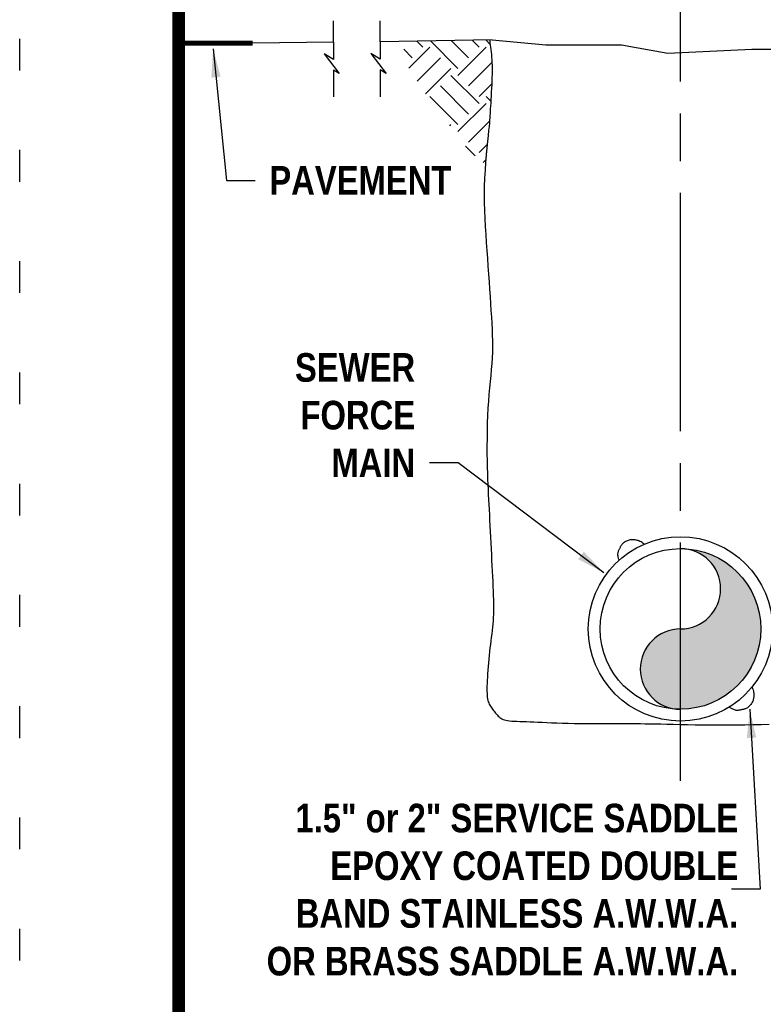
# Model space of a CAD drawing. Header units: inches. Extents: x 16.2 to 26.4, y 27.8 to 38.8.
# Tile 170 of 172: x 17.9 to 20.3, y 33.2 to 36.3. Entities that reach past the tile are written whole.
import ezdxf

# ---------------------------------------------------------------- set-up
doc = ezdxf.new("R2010")
doc.units = ezdxf.units.IN
doc.header["$MEASUREMENT"] = 0
doc.linetypes.add('DOT2', pattern=[0.125, 0, -0.125])
doc.linetypes.add('ODOTCENTER', pattern=[1, 0.75, -0.05, 0.15, -0.05])
for name, color, linetype in [('BORDER', 7, 'Continuous'), ('DIMENSIONS', 7, 'Continuous'), ('EARTH', 7, 'Continuous'), ('HIGHWAY', 7, 'Continuous'), ('SEWER', 7, 'Continuous')]:
    doc.layers.add(name, color=color, linetype=linetype)
doc.styles.get("Standard").update_dxf_attribs({"font": 'arial.ttf'})
doc.styles.add('TECHNICAL', font='techb___.ttf')
doc.dimstyles.get("Standard").update_dxf_attribs({"dimtxt": 0.18, "dimasz": 0.18, "dimexe": 0.18, "dimexo": 0.0625, "dimgap": 0.09, "dimtad": 0, "dimtih": 1, "dimtoh": 1, "dimdec": 4, "dimzin": 0, "dimdsep": 46, "dimtxsty": 'Standard', "dimcen": 0.09, "dimadec": 0, "dimazin": 0, "dimtfac": 1, "dimtdec": 4, "dimtofl": 0, "dimtmove": 0, "dimatfit": 3, "dimfxl": 1, "dimtolj": 1, "dimtzin": 0, "dimarcsym": 0})

# ---------------------------------------------------------------- blocks, each defined once
blk = doc.blocks.new('*D3')
at = {"layer": 'DEFPOINTS', "color": 0, "transparency": 16777216}
for p in [(21.84125404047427, 37.06705738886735), (20.02313535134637, 36.3829252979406), (21.84125404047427, 36.28060208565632)]:
    blk.add_point(p, dxfattribs=at)
at = {"layer": 'DIMENSIONS', "color": 0, "lineweight": -2, "transparency": 16777216}
for p, q in [((21.84125404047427, 36.31185208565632), (21.84125404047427, 37.15705738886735)), ((20.11313535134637, 37.06705738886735), (20.67732627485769, 37.06705738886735)), ((21.75125404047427, 37.06705738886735), (21.18706311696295, 37.06705738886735))]:
    blk.add_line(p, q, dxfattribs=at)
at = {"layer": 'DIMENSIONS', "color": 0, "transparency": 16777216}
for points in [[(20.11313535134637, 37.08205738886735), (20.11313535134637, 37.05205738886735), (20.02313535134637, 37.06705738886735)], [(21.75125404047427, 37.08205738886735), (21.75125404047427, 37.05205738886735), (21.84125404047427, 37.06705738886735)]]:
    blk.add_solid(points, dxfattribs=at)
at = {"layer": 'DIMENSIONS', "color": 7, "transparency": 16777216, "insert": (20.93219469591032, 37.06705738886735), "char_height": 0.09, "attachment_point": 5, "style": 'TECHNICAL'}
blk.add_mtext('\\A1;VARIES', dxfattribs=at)

msp = doc.modelspace()

# ---------------------------------------------------------------- hatches: boundary and pattern name
at = {"layer": 'EARTH'}
h = msp.add_hatch(dxfattribs=at)
h.set_pattern_fill('EARTH', color=256, scale=0.5, angle=44.99999999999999, style=0)
h.set_pattern_definition([(44.99999999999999, (17.44240710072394, 27.61097064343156), (1.437711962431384e-16, 0.1767766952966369), [0.125, -0.125]), (44.99999999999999, (17.40926147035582, 27.64411627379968), (1.437711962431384e-16, 0.1767766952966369), [0.125, -0.125]), (44.99999999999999, (17.3761158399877, 27.6772619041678), (1.437711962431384e-16, 0.1767766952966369), [0.125, -0.125]), (134.9999999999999, (17.3761158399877, 27.69935899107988), (-0.1767766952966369, 1.576489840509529e-16), [0.125, -0.125]), (134.9999999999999, (17.40926147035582, 27.732504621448), (-0.1767766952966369, 1.576489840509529e-16), [0.125, -0.125]), (134.9999999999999, (17.44240710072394, 27.76565025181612), (-0.1767766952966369, 1.576489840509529e-16), [0.125, -0.125])])
h.paths.add_polyline_path([(19.42772546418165, 36.15619938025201), (19.42799667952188, 36.16651415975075), (19.42814218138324, 36.17633341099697), (19.42815498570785, 36.18571645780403), (19.42802810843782, 36.19472262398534), (19.42775456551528, 36.20341123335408), (19.42732737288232, 36.21184160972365), (19.42673954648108, 36.22007307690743), (19.4259936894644, 36.22814757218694), (19.42513075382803, 36.23603748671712), (19.42420127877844, 36.24369782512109), (19.42325580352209, 36.25108359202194), (19.42234486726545, 36.25814979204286), (19.42151900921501, 36.26485142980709), (19.42082876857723, 36.27114350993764), (19.42131919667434, 36.27405376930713), (19.14549905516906, 36.26948855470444), (19.15922798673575, 36.19573671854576), (19.22309586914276, 36.09753333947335), (19.28696371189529, 36.01406049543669), (19.35574448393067, 35.92567746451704), (19.40721979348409, 35.88280533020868), (19.40764216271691, 35.88880378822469), (19.40960527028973, 35.91235242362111), (19.41168012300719, 35.93451916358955), (19.41374449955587, 35.9549306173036), (19.41567617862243, 35.97321339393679), (19.41735293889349, 35.98899410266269), (19.41868311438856, 36.00204940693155), (19.41969726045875, 36.01275618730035), (19.42045648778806, 36.02164137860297), (19.42102190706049, 36.02923191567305), (19.42145462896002, 36.03605473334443), (19.42181576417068, 36.04263676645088), (19.42216642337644, 36.04950494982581), (19.4225677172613, 36.05718621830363), (19.42306591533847, 36.06607897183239), (19.42364792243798, 36.07606747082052), (19.42428580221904, 36.08690744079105), (19.42495161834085, 36.098354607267), (19.4256174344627, 36.1101646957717), (19.42625531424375, 36.12209343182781), (19.42683732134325, 36.13389654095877), (19.42733551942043, 36.14532974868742)])
at = {"layer": 'SEWER'}
h = msp.add_hatch(color=256, dxfattribs=at)
h.dxf.hatch_style = 1
h.paths.add_polyline_path([(20.27325028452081, 34.42138435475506, 0.4142135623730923), (20.02054362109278, 34.67409101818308, -1), (20.02054362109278, 34.42138435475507), (20.02054362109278, 34.16867769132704, 0.4142135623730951)])
h.paths.add_polyline_path([(20.02054362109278, 34.42138435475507, 1), (20.02054362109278, 34.16867769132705)])

# ---------------------------------------------------------------- linework, layer by layer
at = {"layer": 'BORDER', "const_width": 0.04}
msp.add_lwpolyline([(18.44240710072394, 28.27816836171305), (18.44240710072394, 38.27816836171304), (25.94240710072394, 38.27816836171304), (25.94240710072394, 28.27816836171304)], close=True, dxfattribs=at)
at = {"layer": 'DEFPOINTS', "linetype": 'DOT2', "ltscale": 2}
msp.add_lwpolyline([(17.94240710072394, 27.77816836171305), (17.94240710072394, 38.77816836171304), (26.44240710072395, 38.77816836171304), (26.44240710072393, 27.77816836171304)], close=True, dxfattribs=at)
at = {"layer": 'DIMENSIONS', "linetype": 'ODOTCENTER'}
msp.add_line((20.02054362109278, 33.94311164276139), (20.02054362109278, 37.13887952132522), dxfattribs=at)
at = {"layer": 'DIMENSIONS'}
for p, q in [((18.92902807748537, 36.26764378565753), (18.92902807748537, 36.33383820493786)), ((19.07653157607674, 36.26834704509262), (19.07653157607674, 36.33454146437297)), ((18.92902807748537, 36.26764378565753), (18.92902807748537, 36.21248182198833)), ((19.07653157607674, 36.26834704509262), (19.07653157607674, 36.21318508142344)), ((18.89958871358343, 36.23086919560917), (18.94742775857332, 36.16835215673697)), ((18.92902807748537, 36.21248182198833), (18.89958871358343, 36.23086919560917)), ((19.04709221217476, 36.23157245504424), (19.09493125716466, 36.16905541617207)), ((19.07653157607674, 36.21318508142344), (19.04709221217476, 36.23157245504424)), ((18.92902807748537, 36.17938461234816), (18.92902807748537, 36.09480281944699)), ((18.94742775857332, 36.16835215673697), (18.92902807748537, 36.17938461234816)), ((19.09493125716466, 36.16905541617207), (19.07653157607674, 36.18008787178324)), ((19.07653157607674, 36.18008787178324), (19.07653157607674, 36.09550607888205))]:
    msp.add_line(p, q, dxfattribs=at)
at = {"layer": 'EARTH'}
for p, q in [((19.42878537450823, 36.27417734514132), (19.07653157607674, 36.26834704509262)), ((19.42878537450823, 36.27417734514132), (19.59705043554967, 36.25846068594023)), ((18.92902807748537, 36.26764378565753), (18.67511301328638, 36.26396640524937)), ((19.59705043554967, 36.25846068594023), (19.83495198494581, 36.25846068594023)), ((19.83495198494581, 36.25846068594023), (19.98033630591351, 36.23204487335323)), ((19.98033630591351, 36.23204487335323), (20.24467134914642, 36.2452527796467)), ((20.24467134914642, 36.2452527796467), (20.53543988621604, 36.2452527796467))]:
    msp.add_line(p, q, dxfattribs=at)
msp.add_lwpolyline([(19.42136997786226, 36.27435511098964), (19.42082876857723, 36.27114350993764), (19.42151900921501, 36.26485142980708), (19.42234486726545, 36.2581497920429), (19.42325580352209, 36.25108359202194), (19.42420127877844, 36.24369782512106), (19.42513075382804, 36.2360374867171), (19.42599368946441, 36.22814757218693), (19.42673954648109, 36.2200730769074), (19.42732737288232, 36.21184160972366), (19.42775456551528, 36.20341123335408), (19.42802810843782, 36.19472262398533), (19.42815498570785, 36.18571645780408), (19.42814218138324, 36.17633341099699), (19.42799667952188, 36.16651415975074), (19.42772546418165, 36.156199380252), (19.42733551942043, 36.14532974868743), (19.42683732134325, 36.13389654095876), (19.42625531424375, 36.12209343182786), (19.4256174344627, 36.11016469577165), (19.42495161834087, 36.09835460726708), (19.42428580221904, 36.08690744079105), (19.42364792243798, 36.07606747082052), (19.42306591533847, 36.06607897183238), (19.4225677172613, 36.05718621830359), (19.42216642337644, 36.04950494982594), (19.42181576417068, 36.04263676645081), (19.42145462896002, 36.03605473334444), (19.42102190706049, 36.02923191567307), (19.42045648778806, 36.02164137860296), (19.41969726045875, 36.01275618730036), (19.41868311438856, 36.00204940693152), (19.41735293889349, 35.98899410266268), (19.41567617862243, 35.97321339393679), (19.41374449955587, 35.9549306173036), (19.41168012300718, 35.93451916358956), (19.40960527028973, 35.91235242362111), (19.40764216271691, 35.8888037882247), (19.40591302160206, 35.86424664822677), (19.40454006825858, 35.83905439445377), (19.40364552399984, 35.81360041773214), (19.40331872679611, 35.78819355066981), (19.40351748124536, 35.76288439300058), (19.40416670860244, 35.73765898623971), (19.40519133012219, 35.71250337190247), (19.40651626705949, 35.68740359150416), (19.40806644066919, 35.66234568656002), (19.40976677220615, 35.63731569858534), (19.41154218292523, 35.61229966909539), (19.41332777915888, 35.58730690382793), (19.41509940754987, 35.56243976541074), (19.41684309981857, 35.53782388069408), (19.41854488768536, 35.51358487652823), (19.42019080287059, 35.48984837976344), (19.42176687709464, 35.46674001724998), (19.42325914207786, 35.44438541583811), (19.42465362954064, 35.42291020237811), (19.42593171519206, 35.40239347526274), (19.4270561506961, 35.38272821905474), (19.42798503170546, 35.36376088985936), (19.42867645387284, 35.34533794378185), (19.42908851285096, 35.32730583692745), (19.4291793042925, 35.3095110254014), (19.42890692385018, 35.29179996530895), (19.42822946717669, 35.27401911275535), (19.4271283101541, 35.25602422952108), (19.42567794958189, 35.2377083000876), (19.42397616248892, 35.21897361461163), (19.42212072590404, 35.19972246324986), (19.4202094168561, 35.17985713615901), (19.41834001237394, 35.15927992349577), (19.41661028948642, 35.13789311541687), (19.41511802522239, 35.11559900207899), (19.41394004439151, 35.09237199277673), (19.41306936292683, 35.06847497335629), (19.41247804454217, 35.04424294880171), (19.41213815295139, 35.02001092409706), (19.41202175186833, 34.99611390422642), (19.41210090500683, 34.97288689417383), (19.41234767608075, 34.95066489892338), (19.41273412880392, 34.92978292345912), (19.41323465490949, 34.91047059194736), (19.41383295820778, 34.8925360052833), (19.4145150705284, 34.87568188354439), (19.41526702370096, 34.85961094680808), (19.41607484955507, 34.8440259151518), (19.41692457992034, 34.828629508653), (19.41780224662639, 34.81312444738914), (19.41869388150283, 34.79721345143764), (19.41958784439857, 34.78066878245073), (19.42048180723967, 34.76354086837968), (19.42137576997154, 34.74594967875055), (19.42226973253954, 34.72801518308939), (19.42316369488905, 34.70985735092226), (19.42405765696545, 34.6915961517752), (19.42495161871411, 34.67335155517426), (19.42584558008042, 34.65524353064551), (19.42673721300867, 34.6373853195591), (19.4276148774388, 34.61986325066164), (19.42846460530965, 34.60275692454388), (19.4292724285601, 34.58614594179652), (19.430024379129, 34.57010990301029), (19.4307064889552, 34.55472840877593), (19.43130478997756, 34.54008105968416), (19.43180531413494, 34.5262474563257), (19.43219409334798, 34.51327299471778), (19.43245715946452, 34.50106625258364), (19.43258054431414, 34.48950160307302), (19.43255027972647, 34.47845341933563), (19.43235239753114, 34.46779607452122), (19.43197292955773, 34.45740394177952), (19.43139790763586, 34.44715139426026), (19.43061336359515, 34.43691280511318), (19.4296146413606, 34.42658115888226), (19.42843433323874, 34.41612388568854), (19.42711434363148, 34.40552702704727), (19.42569657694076, 34.39477662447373), (19.42422293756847, 34.38385871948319), (19.42273532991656, 34.37275935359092), (19.42127565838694, 34.36146456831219), (19.41988582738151, 34.34996040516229), (19.41860075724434, 34.33825384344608), (19.41742743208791, 34.32643561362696), (19.41636585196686, 34.31461738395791), (19.41541601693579, 34.30291082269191), (19.41457792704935, 34.29142759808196), (19.41385158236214, 34.28027937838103), (19.41323698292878, 34.26957783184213), (19.41273412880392, 34.25943462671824), (19.41234534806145, 34.24994049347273), (19.41208228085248, 34.24110241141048), (19.41195889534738, 34.23290642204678), (19.41198915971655, 34.22533856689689), (19.41218704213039, 34.2183848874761), (19.41256651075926, 34.21203142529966), (19.41314153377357, 34.20626422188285), (19.4139260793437, 34.20106931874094), (19.41492945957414, 34.19642112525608), (19.41614236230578, 34.19224752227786), (19.41755081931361, 34.18846475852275), (19.41914086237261, 34.18498908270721), (19.42089852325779, 34.18173674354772), (19.42280983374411, 34.17862398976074), (19.4248608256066, 34.17556707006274), (19.42703753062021, 34.17248223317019), (19.42932598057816, 34.16930666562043), (19.43171220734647, 34.16606130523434), (19.43418224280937, 34.1627880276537), (19.4367221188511, 34.15952870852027), (19.4393178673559, 34.15632522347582), (19.44195552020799, 34.15321944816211), (19.44462110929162, 34.15025325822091), (19.44730066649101, 34.147468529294), (19.44999884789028, 34.1449001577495), (19.45279480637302, 34.14255512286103), (19.4557863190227, 34.14043342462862), (19.45907116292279, 34.13853506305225), (19.46274711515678, 34.13686003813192), (19.46691195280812, 34.13540834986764), (19.4716634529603, 34.1341799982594), (19.47709939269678, 34.1331749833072), (19.48329892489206, 34.13238632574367), (19.49026670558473, 34.13177912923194), (19.4979887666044, 34.13131151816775), (19.50645113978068, 34.13094161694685), (19.51563985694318, 34.130627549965), (19.52554094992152, 34.13032744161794), (19.53614045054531, 34.12999941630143), (19.54742439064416, 34.12960159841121), (19.55939277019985, 34.12910374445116), (19.57210146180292, 34.12852213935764), (19.58562030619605, 34.12788470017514), (19.60001914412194, 34.12721934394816), (19.61536781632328, 34.12655398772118), (19.63173616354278, 34.12591654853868), (19.64919402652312, 34.12533494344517), (19.667811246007, 34.12483708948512), (19.68758782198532, 34.1244439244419), (19.70824439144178, 34.1241484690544), (19.72943175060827, 34.12393676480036), (19.7508006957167, 34.12379485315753), (19.77200202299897, 34.1237087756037), (19.79268652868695, 34.12366457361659), (19.81250500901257, 34.12364828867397), (19.83110826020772, 34.1236459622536), (19.84827234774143, 34.1236438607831), (19.86427441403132, 34.12362915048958), (19.87951687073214, 34.12358922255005), (19.89440212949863, 34.12351146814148), (19.90933260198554, 34.12338327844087), (19.92471069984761, 34.12319204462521), (19.94093883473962, 34.12292515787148), (19.95841941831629, 34.12257000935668), (19.97746118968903, 34.12212239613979), (19.99799819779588, 34.12161173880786), (20.0198708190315, 34.1210758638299), (20.04291942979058, 34.12055259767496), (20.06698440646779, 34.12007976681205), (20.09190612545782, 34.11969519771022), (20.11752496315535, 34.1194367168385), (20.14368129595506, 34.11934215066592), (20.17019886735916, 34.1194367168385), (20.19683488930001, 34.11969519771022), (20.22332994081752, 34.12007976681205), (20.24942460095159, 34.12055259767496), (20.27485944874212, 34.1210758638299), (20.299375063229, 34.12161173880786)], dxfattribs=at)
at = {"layer": 'HIGHWAY', "const_width": 0.0150494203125}
msp.add_lwpolyline([(18.67511301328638, 36.26396640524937), (18.44240710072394, 36.26396640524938)], dxfattribs=at)
at = {"layer": 'SEWER'}
for points in [[(19.90661702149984, 34.68824987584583), (19.9034145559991, 34.69066302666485), (19.89986822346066, 34.69303629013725), (19.8964778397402, 34.69502789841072), (19.89322945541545, 34.69668322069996), (19.89010912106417, 34.69804762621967), (19.88710288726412, 34.69916648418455), (19.88419680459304, 34.70008516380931), (19.88137588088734, 34.70084060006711), (19.87862095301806, 34.70143599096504), (19.87591181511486, 34.70186610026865), (19.87322826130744, 34.7021256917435), (19.87055008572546, 34.70220952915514), (19.86785708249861, 34.70211237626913), (19.86512904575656, 34.70182899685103), (19.86234576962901, 34.70135415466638), (19.85949762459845, 34.70068605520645), (19.85661728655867, 34.69983667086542), (19.85374800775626, 34.69882141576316), (19.85093304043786, 34.69765570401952), (19.84821563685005, 34.69635494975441), (19.84563904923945, 34.69493456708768), (19.84324652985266, 34.69340997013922), (19.84108133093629, 34.6917965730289), (19.83917360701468, 34.69010945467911), (19.83750112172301, 34.6883623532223), (19.83602854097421, 34.68656867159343), (19.83472053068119, 34.68474181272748), (19.83354175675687, 34.6828951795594), (19.83245688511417, 34.68104217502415), (19.83143058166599, 34.67919620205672), (19.83042751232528, 34.67737066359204), (19.82942137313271, 34.67557334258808), (19.82842198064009, 34.67378954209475), (19.82744818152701, 34.67199894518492), (19.82651882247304, 34.67018123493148), (19.82565275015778, 34.66831609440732), (19.8248688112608, 34.66638320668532), (19.82418585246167, 34.66436225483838), (19.82362272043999, 34.66223292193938), (19.82320236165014, 34.65996685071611), (19.82296412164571, 34.65750352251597), (19.82295144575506, 34.65477437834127), (19.82320777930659, 34.6517108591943), (19.82377656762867, 34.64824440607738), (19.8247012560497, 34.64430645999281), (19.82602528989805, 34.63982846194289), (19.82617040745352, 34.63941067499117)], [(20.24612767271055, 34.23770910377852), (20.24756320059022, 34.23396499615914), (20.24886548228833, 34.22990138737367), (20.2498439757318, 34.22609300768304), (20.25053843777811, 34.22251392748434), (20.25098862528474, 34.21913821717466), (20.25123429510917, 34.21593994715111), (20.2513152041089, 34.21289318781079), (20.25126271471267, 34.20997333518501), (20.25107461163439, 34.20716108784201), (20.25074028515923, 34.20443846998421), (20.25024912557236, 34.20178750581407), (20.24959052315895, 34.19919021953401), (20.24875386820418, 34.19662863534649), (20.24772855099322, 34.19408477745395), (20.24650396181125, 34.19154067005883), (20.24507571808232, 34.18898755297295), (20.24346434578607, 34.18645352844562), (20.24169659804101, 34.18397591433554), (20.23979922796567, 34.18159202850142), (20.23779898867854, 34.17933918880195), (20.23572263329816, 34.17725471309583), (20.23359691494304, 34.17537591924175), (20.2314485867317, 34.17374012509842), (20.22930046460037, 34.17237215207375), (20.22715961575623, 34.17124683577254), (20.22502917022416, 34.1703265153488), (20.22291225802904, 34.16957352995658), (20.22081200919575, 34.16895021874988), (20.21873155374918, 34.16841892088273), (20.21667402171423, 34.16794197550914), (20.21464254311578, 34.16748172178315), (20.21263733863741, 34.16701072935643), (20.21064699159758, 34.16654248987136), (20.20865717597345, 34.16610072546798), (20.20665356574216, 34.16570915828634), (20.20462183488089, 34.16539151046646), (20.20254765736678, 34.1651715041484), (20.20041670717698, 34.16507286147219), (20.19821465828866, 34.16511930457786), (20.19592058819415, 34.16534071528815), (20.1934871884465, 34.16579161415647), (20.19086055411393, 34.16653268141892), (20.18798678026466, 34.16762459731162), (20.18481196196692, 34.16912804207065), (20.18128219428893, 34.17110369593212), (20.17734357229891, 34.17361223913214), (20.17437540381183, 34.17570421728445)]]:
    msp.add_lwpolyline(points, dxfattribs=at)
for radius in [0.2898671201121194, 0.2527066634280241]:
    msp.add_circle((20.02054362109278, 34.42138435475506), radius, dxfattribs=at)
for centre, start, end in [((20.02054362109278, 34.54773768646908), 270, 90), ((20.02054362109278, 34.29503102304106), 90, 270)]:
    msp.add_arc(centre, 0.1263533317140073, start, end, dxfattribs=at)

# ---------------------------------------------------------------- texts
at = {"layer": 'DIMENSIONS', "char_height": 0.09, "style": 'TECHNICAL'}
for s, insert, attachment_point in [('PAVEMENT', (18.72755156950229, 35.87753487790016), 1), ('SEWER\\PFORCE\\PMAIN', (19.18609295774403, 34.89889881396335), 9), ('1.5" or 2" SERVICE SADDLE \\PEPOXY COATED DOUBLE\\PBAND STAINLESS A.W.W.A. \\POR BRASS SADDLE A.W.W.A.', (20.20207582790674, 33.33013021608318), 9)]:
    msp.add_mtext(s, dxfattribs=dict(at, insert=insert, attachment_point=attachment_point))

# ---------------------------------------------------------------- dimensions: what is measured, and where the dimension line sits
at = {"layer": 'DIMENSIONS'}
dim = msp.add_linear_dim(base=(21.84125404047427, 37.06705738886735), p1=(20.02313535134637, 36.3829252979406), p2=(21.84125404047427, 36.28060208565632), text='VARIES', dimstyle='Standard', override={"dimscale": 0.5, "dimtxsty": 'TECHNICAL', "dimse1": 1, "dimse2": 0, "dimsd2": 0, "dimclrt": 7}, dxfattribs=at)
dim.commit()
dim.dimension.update_dxf_attribs({"geometry": '*D3', "text_midpoint": (20.93219469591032, 37.06705738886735)})

# ---------------------------------------------------------------- leaders
at = {"layer": 'DIMENSIONS', "annotation_type": 0, "has_hookline": 1}
for points, override, hookline_direction, text_width in [([(18.55064606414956, 36.2465227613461), (18.59255156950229, 35.83253487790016), (18.68255156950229, 35.83253487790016)], {"dimscale": 0.5, "dimtxsty": 'TECHNICAL', "dimclrt": 7}, 0, 0.6352631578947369), ([(19.77953106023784, 34.59839144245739), (19.32109295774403, 34.94389881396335), (19.23109295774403, 34.94389881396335)], {"dimscale": 0.5, "dimtxsty": 'TECHNICAL', "dimclrt": 7}, 1, 0.4019736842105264), ([(21.8899223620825, 34.34643728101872), (20.97060792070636, 31.81933481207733), (20.82060792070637, 31.81933481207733)], {"dimasz": 0.15, "dimgap": 0.03}, 1, 1.823026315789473), ([(21.26548599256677, 34.33935496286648), (20.63942248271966, 32.24238977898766), (20.48942248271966, 32.24238977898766)], {"dimasz": 0.15, "dimgap": 0.03}, 1, 1.231157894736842), ([(20.41969098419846, 34.30933646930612), (20.32439355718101, 32.93494830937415), (20.17439355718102, 32.93494830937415)], {"dimasz": 0.15, "dimgap": 0.03}, 1, 1.444078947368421), ([(20.23878273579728, 34.16857192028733), (20.27110041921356, 33.60262377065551), (20.18110041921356, 33.60262377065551)], {"dimscale": 0.5, "dimtxsty": 'TECHNICAL', "dimclrt": 7}, 1, 1.707894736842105), ([(21.08447715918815, 33.89232392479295), (20.24488208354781, 32.68100517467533), (20.12488208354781, 32.68100517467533)], {"dimasz": 0.12, "dimgap": 0.03, "dimldrblk": 'Dot'}, 1, 1.216578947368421)]:
    msp.add_leader(points, dimstyle='Standard', override=override, dxfattribs=dict(at, hookline_direction=hookline_direction, text_width=text_width))

doc.saveas('drawing.dxf')
